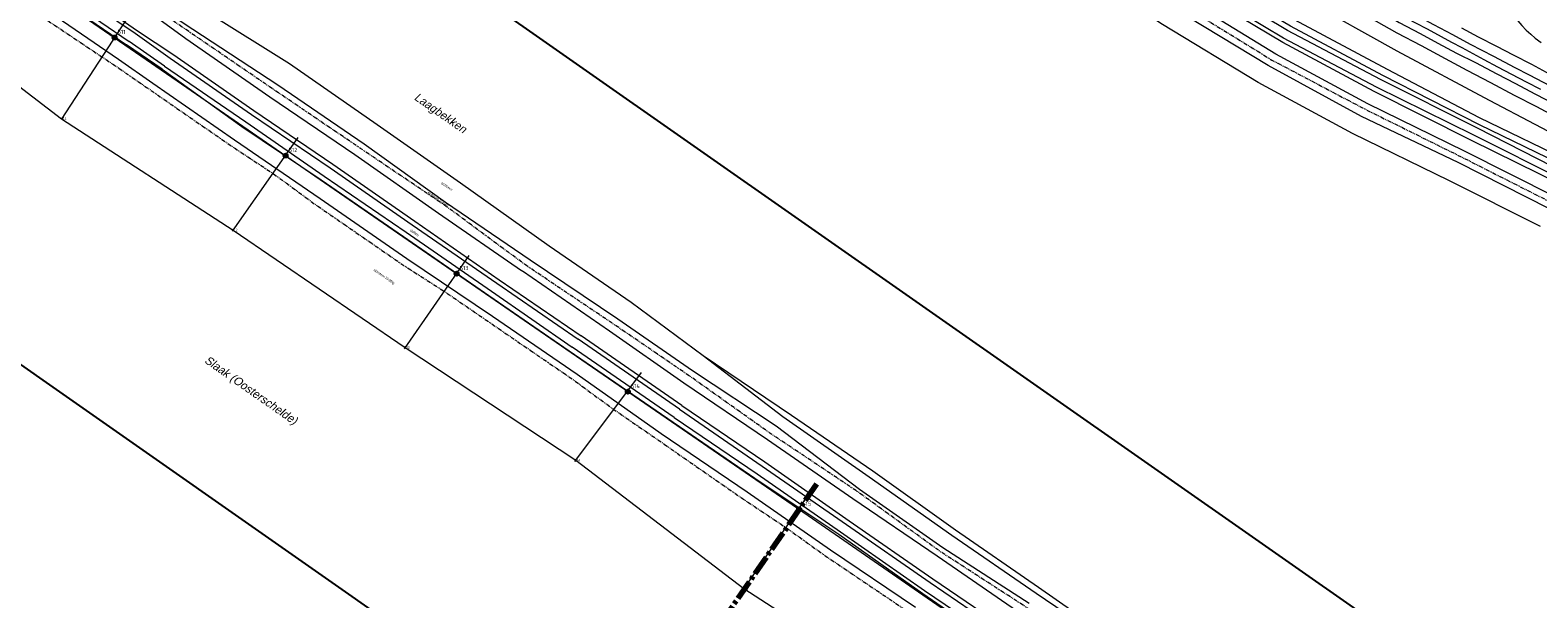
# Model space of a CAD drawing. Header units: metres. Extents: x 69428 to 72581, y 405279 to 408746.
# Tile 15 of 39: x 70063 to 70789, y 407513 to 407786. Entities that reach past the tile are written whole.
import ezdxf
from ezdxf.enums import TextEntityAlignment as Align

# ---------------------------------------------------------------- set-up
doc = ezdxf.new("R2010")
doc.units = ezdxf.units.M
doc.linetypes.add('CENTER2', pattern=[28.575, 19.05, -3.175, 3.175, -3.175])
doc.linetypes.add('PHANTOM2', pattern=[1.25, 0.625, -0.125, 0.125, -0.125, 0.125, -0.125])
doc.layers.add('Bladindeling', color=1, linetype='CONTINUOUS', plot=False)
for name, color, linetype, lineweight in [('BS-BINNENKRUINLIJN-KPN', 253, 'CONTINUOUS', 0), ('BS-BINNENTEENLIJN-KPN', 253, 'CONTINUOUS', 0), ('BS-BREEKLIJN', 253, 'CONTINUOUS', 0), ('BS-Dijkpaal', 2, 'CONTINUOUS', 25), ('BS-Dijkpaal @ 0.5', 2, 'CONTINUOUS', 25), ('BS-Dijkpaal @ 1', 2, 'CONTINUOUS', 25), ('BS-Dijkpaalnr', 6, 'CONTINUOUS', 25), ('BS-DWARSPROFIELLOKATIE_GEMETEN', 1, 'CONTINUOUS', 18), ('BS-HOOGTELIJN', 253, 'CONTINUOUS', 0), ('BS-KANT-KREUKELBERM', 35, 'PHANTOM2', 0), ('BS-KANT-VERHARDING', 253, 'CONTINUOUS', 0), ('BS-KANT-WATER', 253, 'CONTINUOUS', 0), ('BS-KRUINLIJN', 253, 'CONTINUOUS', 0), ('BS-OVERIG-KPN', 253, 'CONTINUOUS', 0), ('BS-Overige namen', 7, 'CONTINUOUS', 25), ('BS-OVERIGE-TEKSTEN', 253, 'CONTINUOUS', 0), ('BS-SCHEIDINGSL-TALUDBEKL-ONZB', 253, 'CONTINUOUS', 0), ('BS-STORTSTEENLIJN', 253, 'CONTINUOUS', 0), ('BS-TUSSENBERM', 253, 'CONTINUOUS', 0), ('Plts-Dwarsprofiel', 5, 'CENTER2', 70), ('THEORETISCHE_NULLIJN', 1, 'CONTINUOUS', 0), ('TL-5.0mm Tekst', 4, 'CONTINUOUS', 50)]:
    doc.layers.add(name, color=color, linetype=linetype, lineweight=lineweight)
doc.styles.add('ISO', font='ISO')
doc.styles.add('StagCAD', font='StagCAD.ttf')

# ---------------------------------------------------------------- blocks, each defined once
blk = doc.blocks.new('132')
at = {"layer": 'BS-Dijkpaal'}
h = blk.add_hatch(color=256, dxfattribs=at)
h.paths.add_polyline_path([(0, 0), (0, 1, 0.414214), (-1, 0)])
h.paths.add_polyline_path([(1, 0), (0, 0), (0, -1, 0.414214)])
for p, q in [((-1, 0), (1, 0)), ((0, -1), (0, 1))]:
    blk.add_line(p, q, dxfattribs=at)
blk.add_circle((0, 0), 1, dxfattribs=at)
blk = doc.blocks.new('*U66')
at = {"layer": 'BS-Dijkpaal @ 0.5', "xscale": 0.5, "yscale": 0.5, "zscale": 0.5}
blk.add_blockref('132', (70103.781, 407782.627), dxfattribs=at)
at = {"layer": 'BS-Dijkpaal @ 1'}
blk.add_blockref('132', (70103.781, 407782.627), dxfattribs=at)
blk = doc.blocks.new('*U67')
at = {"layer": 'BS-Dijkpaal @ 0.5', "xscale": 0.5, "yscale": 0.5, "zscale": 0.5}
blk.add_blockref('132', (70186.083, 407725.829), dxfattribs=at)
at = {"layer": 'BS-Dijkpaal @ 1'}
blk.add_blockref('132', (70186.083, 407725.829), dxfattribs=at)
blk = doc.blocks.new('*U68')
at = {"layer": 'BS-Dijkpaal @ 0.5', "xscale": 0.5, "yscale": 0.5, "zscale": 0.5}
blk.add_blockref('132', (70268.349, 407668.974), dxfattribs=at)
at = {"layer": 'BS-Dijkpaal @ 1'}
blk.add_blockref('132', (70268.349, 407668.974), dxfattribs=at)
blk = doc.blocks.new('*U69')
at = {"layer": 'BS-Dijkpaal @ 0.5', "xscale": 0.5, "yscale": 0.5, "zscale": 0.5}
blk.add_blockref('132', (70350.704, 407612.249), dxfattribs=at)
at = {"layer": 'BS-Dijkpaal @ 1'}
blk.add_blockref('132', (70350.704, 407612.249), dxfattribs=at)
blk = doc.blocks.new('*U70')
at = {"layer": 'BS-Dijkpaal @ 0.5', "xscale": 0.5, "yscale": 0.5, "zscale": 0.5}
blk.add_blockref('132', (70433.124, 407555.621), dxfattribs=at)
at = {"layer": 'BS-Dijkpaal @ 1'}
blk.add_blockref('132', (70433.124, 407555.621), dxfattribs=at)
blk = doc.blocks.new('riviernaam')
at = {"layer": 'TL-5.0mm Tekst', "style": 'StagCAD', "oblique": 10}
blk.add_attdef('NAAM', (0, 0), '', height=4, dxfattribs=at)

msp = doc.modelspace()

# ---------------------------------------------------------------- linework, layer by layer
at = {"layer": 'Bladindeling'}
msp.add_lwpolyline([(70105.836814, 407924.192969), (70879.116344, 407382.736813), (70723.103553, 407159.927457), (69949.824023, 407701.383613)], close=True, dxfattribs=at)
at = {"layer": 'BS-BINNENKRUINLIJN-KPN'}
for points in [[(70730.291, 407849.454), (70735.594, 407846.882), (70738.581, 407845.382), (70741.407, 407843.639), (70744.106, 407841.884), (70746.661, 407839.876), (70748.969, 407837.674), (70751.307, 407834.748), (70753.146, 407831.448), (70757.295, 407824.233), (70762.244, 407816.316), (70766.02, 407810.121), (70769.022, 407805.346), (70771.828, 407800.996), (70775.716, 407795.057), (70777.403, 407792.695), (70778.988, 407790.641), (70780.792, 407788.398), (70782.924, 407786.237), (70785.106, 407784.192), (70787.265, 407782.395), (70790.09, 407780.237)], [(70703.121, 407800.698), (70711.036, 407796.203), (70721.831, 407789.944), (70732.001, 407784.644), (70740.454, 407779.95), (70749.405, 407775.107), (70758.597, 407770.566), (70768.819, 407765.166), (70777.755, 407760.513), (70787.106, 407755.551), (70797.718, 407750.091)]]:
    msp.add_lwpolyline(points, dxfattribs=at)
at = {"layer": 'BS-BINNENTEENLIJN-KPN'}
msp.add_lwpolyline([(70704.689, 407803.998), (70714.852, 407797.976), (70723.266, 407793.155), (70729.735, 407789.695), (70735.329, 407786.741), (70742.067, 407783.152), (70747.003, 407780.461), (70751.967, 407777.833), (70757.316, 407775.028), (70762.629, 407772.112), (70769.205, 407768.599), (70775.873, 407764.929), (70782.888, 407761.319), (70789.827, 407757.806)], dxfattribs=at)
at = {"layer": 'BS-BREEKLIJN'}
msp.add_lwpolyline([(70974.494096, 407227.489669), (70950.754743, 407241.455682), (70928.387537, 407253.399304), (70896.097382, 407274.185565), (70860.255157, 407298.586402), (70819.006565, 407326.661151), (70776.460367, 407355.566445), (70736.326491, 407384.893953), (70697.067418, 407412.411298), (70655.538597, 407440.524716), (70629.228977, 407457.99135), (70589.041315, 407486.697767), (70547.091491, 407515.152141), (70506.635673, 407542.998365), (70466.824609, 407571.066941), (70425.292169, 407600.111067), (70386.938187, 407629.482094)], dxfattribs=at)
at = {"layer": 'BS-DWARSPROFIELLOKATIE_GEMETEN'}
for points in [[(70078.162635, 407743.177526), (70109.63286, 407791.486722)], [(70160.489273, 407689.39013), (70192.055345, 407734.552685)], [(70243.289093, 407632.890764), (70274.417753, 407677.825229)], [(70325.269673, 407578.566624), (70357.323536, 407621.461105)], [(70406.063765, 407516.55857), (70438.931559, 407564.575907)]]:
    msp.add_lwpolyline(points, dxfattribs=at)
at = {"layer": 'BS-HOOGTELIJN'}
msp.add_lwpolyline([(70794.130956, 407700.23506), (70750.189745, 407722.428023), (70703.749653, 407744.668974), (70658.759887, 407769.223868), (70612.566332, 407797.114231), (70570.874287, 407824.844895), (70527.011972, 407857.867277), (70489.915084, 407890.758806), (70454.105364, 407925.611068), (70420.088887, 407963.797548), (70386.57848, 408003.669561), (70352.252715, 408048.764933), (70323.316283, 408090.521788), (70295.412972, 408138.214275), (70272.156198, 408182.059821), (70247.22225, 408234.049842), (70228.996118, 408280.793151), (70214.283213, 408330.57326)], dxfattribs=at)
at = {"layer": 'BS-KANT-KREUKELBERM', "ltscale": 3, "flags": 128}
for points in [[(70158.919, 408521.003), (70171.247235, 408481.262215), (70177.119427, 408461.324607), (70183.916263, 408436.109689), (70191.281982, 408413.566243), (70203.135975, 408379.65464), (70217.063038, 408331.343494), (70233.27454, 408282.360591), (70249.23838, 408234.634639), (70273.859397, 408183.207518), (70296.870454, 408138.826147), (70325.050027, 408091.817092), (70352.252715, 408048.764933), (70387.580972, 408004.680261), (70420.088887, 407963.797548), (70455.653573, 407926.833106), (70491.491493, 407892.289863), (70528.961655, 407860.06746), (70572.824099, 407827.436381), (70614.393117, 407800.233607), (70660.568977, 407771.803961), (70705.444847, 407748.154893), (70751.779707, 407725.178969), (70795.803762, 407702.883592), (70842.729263, 407679.751596), (70886.882707, 407657.587624), (70929.389624, 407636.075063), (70973.192591, 407612.904716), (71035.916465, 407579.557449), (71080.641822, 407557.132706), (71124.391702, 407530.45552), (71139.669516, 407520.627353), (71146.061042, 407512.982255), (71151.039214, 407504.994382), (71144.556191, 407502.15417), (71141.800101, 407480.655428), (71126.430916, 407447.686919), (71123.461104, 407438.55287), (71122.971283, 407432.23668), (71113.884759, 407409.150793), (71088.968418, 407360.19553), (71066.074025, 407317.298185), (71048.313781, 407291.058234), (71022.633052, 407250.294319), (71025.082089, 407246.507048), (71024.364841, 407239.229964), (71014.393459, 407229.793322), (70997.053563, 407224.91458), (70984.239498, 407226.100928), (70974.494096, 407227.489669), (70953.853781, 407231.09008), (70945.394256, 407234.164407), (70934.590252, 407239.822402), (70923.353647, 407246.291254), (70916.61435, 407251.296716), (70892.386393, 407268.852464), (70856.327489, 407292.5645), (70814.697171, 407320.460955), (70772.008202, 407349.437567), (70730.861536, 407378.263417), (70690.724638, 407404.892131), (70649.885997, 407433.129913), (70624.040439, 407450.643148), (70584.04586, 407479.802332), (70542.751737, 407508.29266), (70501.029855, 407535.273217), (70461.121377, 407564.223829), (70419.530357, 407591.959659), (70380.365728, 407619.766582), (70344.185472, 407644.493923), (70301.875907, 407672.896837), (70262.339764, 407702.087603), (70222.115999, 407729.23782), (70180.576468, 407757.414226), (70140.007839, 407785.116654), (70100.712304, 407812.199772), (70057.849847, 407841.127622), (70017.136649, 407870.951545), (69976.107942, 407899.30187), (69934.259511, 407927.830076), (69913.122124, 407942.386291), (69886.511347, 407960.809282), (69874.042819, 407978.0079), (69869.601099, 407999.104917), (69871.070848, 408015.093468), (69891.860952, 408062.14858), (69910.887133, 408097.906973), (69938.85022, 408140.139322), (69965.746621, 408178.702964), (69982.161707, 408202.124154), (69994.616226, 408217.23699), (70014.384083, 408257.335543), (70021.291589, 408273.74489), (70023.951449, 408273.076987), (70027.365491, 408278.318513), (70030.504387, 408272.277775), (70032.297535, 408272.512868)], [(69839.81305, 407955.365455), (69848.883211, 407943.529326), (69871.919327, 407928.321187), (69933.288852, 407886.878334), (69937.622106, 407883.590197), (69978.353242, 407854.372883), (70015.269144, 407830.308739), (70061.687527, 407797.453564), (70097.757306, 407773.256841), (70103.878511, 407769.232813), (70120.00499, 407758.058097), (70159.868979, 407730.505927), (70179.956974, 407717.243172), (70200.480869, 407702.226987), (70242.900206, 407672.958375), (70262.408602, 407660.489925), (70324.66777, 407617.817022), (70343.925094, 407603.663725), (70364.558164, 407589.510429), (70405.879891, 407560.784201), (70426.72798, 407546.888235), (70446.110241, 407532.992269), (70487.147494, 407505.279461), (70509.790363, 407490.328815), (70528.424094, 407476.709762), (70569.3584, 407448.266174), (70591.679128, 407433.509358), (70609.750942, 407420.126032), (70630.750685, 407406.081344), (70673.933981, 407376.480141), (70682.039103, 407370.774789), (70715.567026, 407346.769986), (70756.626534, 407319.528253), (70795.656666, 407292.516021), (70838.961462, 407263.310452), (70872.555579, 407240.068272), (70905.627491, 407217.337016), (70922.861066, 407207.395148), (70937.510111, 407200.712351), (70953.670848, 407194.249748), (70974.473037, 407189.893465), (70979.044194, 407189.318362), (71002.388989, 407189.473561), (71025.206447, 407192.948138), (71047.35823, 407197.558768), (71068.005458, 407207.765446), (71089.05829, 407220.823057), (71107.713458, 407236.066954), (71113.577816, 407243.591701), (71127.044929, 407260.201396), (71138.964151, 407279.432539), (71150.035966, 407300.568547), (71164.801265, 407330.209454), (71172.386206, 407343.578605), (71193.38308, 407384.688926), (71211.604615, 407418.658175), (71216.024832, 407426.994377), (71230.751897, 407448.141291), (71241.171573, 407457.717849), (71251.063367, 407463.139584), (71265.109021, 407464.633104), (71265.552429, 407464.646601), (71278.467273, 407463.916106), (71282.141213, 407462.752275), (71290.873534, 407459.83463), (71291.912346, 407459.076036)]]:
    msp.add_lwpolyline(points, dxfattribs=at)
at = {"layer": 'BS-KANT-VERHARDING'}
for points in [[(71087.292552, 407566.238439), (71042.34873, 407590.165162), (70978.656729, 407623.714338), (70934.775524, 407646.76605), (70892.555935, 407668.342588), (70848.15146, 407690.358111), (70801.272207, 407713.845505), (70757.802312, 407735.686158), (70710.920379, 407758.770861), (70666.136979, 407782.36401), (70620.528495, 407809.808439), (70579.083672, 407838.383396), (70538.239043, 407870.08911), (70501.343102, 407902.170117), (70465.606408, 407936.135145), (70431.967573, 407973.382901), (70398.257077, 408012.733304), (70364.178296, 408057.511431), (70336.347493, 408098.857056), (70308.73226, 408145.311537), (70284.849318, 408188.572357), (70262.33649, 408238.832134), (70243.319685, 408286.183198), (70226.989051, 408335.427904)], [(71089.590572, 407569.76125), (71044.154572, 407593.581949), (70980.311907, 407626.826621), (70936.479689, 407650.055407), (70894.266521, 407671.203597), (70849.718903, 407693.752593), (70802.775613, 407716.940803), (70759.517993, 407739.059312), (70712.894799, 407762.416173), (70668.029375, 407785.945148), (70622.76476, 407813.228186), (70581.373415, 407842.025425), (70540.430076, 407872.901622), (70503.274691, 407903.938327), (70468.018885, 407938.165902), (70433.853404, 407974.73952), (70400.563382, 408014.603603), (70366.948667, 408059.343005), (70339.013762, 408100.449958), (70311.214206, 408146.517543), (70287.914888, 408189.78434), (70264.842088, 408239.630116), (70245.972318, 408287.266996), (70230.953436, 408336.290175)], [(70852.650057, 407706.377669), (70809.280876, 407729.229398), (70765.357452, 407752.406917), (70720.855443, 407776.043997), (70677.112088, 407800.480818), (70634.261084, 407827.298684), (70593.475436, 407855.876464), (70554.150203, 407887.05072), (70516.58306, 407920.42784), (70480.829127, 407955.654835), (70447.122902, 407993.008258), (70416.163898, 408031.360892), (70386.742712, 408071.98789), (70359.351155, 408114.850193), (70334.513627, 408159.012148), (70312.845863, 408202.959651), (70293.035282, 408249.61254), (70275.750659, 408297.212733)], [(69848.829186, 408026.738016), (69845.860856, 408015.532426), (69844.339573, 408001.641845), (69845.738314, 407985.708545), (69848.685153, 407975.164963), (69855.664084, 407961.445973), (69863.734402, 407952.12763), (69882.466842, 407938.125807), (69901.903469, 407925.475695), (69943.531554, 407895.899053), (69987.71396, 407865.385252), (70029.87915, 407836.559561), (70069.888574, 407808.736572), (70110.689518, 407780.665229)], [(69853.2767, 408025.219354), (69850.11936, 408014.779047), (69848.550984, 408001.351916), (69850.09036, 407985.860002), (69852.813975, 407977.303594), (69859.00581, 407963.806821), (69866.323623, 407954.843268), (69884.844435, 407941.190185), (69904.057711, 407928.608875), (69946.186601, 407899.750876), (69990.611679, 407869.100987), (70032.687, 407840.301152), (70072.498919, 407812.686683), (70113.681802, 407784.66344), (70130.526111, 407772.773116)], [(70127.717628, 407768.911617), (70110.689518, 407780.665229)], [(70127.717628, 407768.911617), (70166.877199, 407742.0058), (70204.576949, 407715.970763), (70244.070188, 407688.92539), (70285.15056, 407660.659016), (70323.871415, 407633.682289)], [(70130.526111, 407772.773116), (70169.695104, 407745.589958), (70207.554585, 407719.89782), (70246.919919, 407692.461268), (70287.696401, 407664.405264), (70326.739212, 407637.422723)], [(70375.513615, 407603.741124), (70326.739212, 407637.422723)], [(70372.928101, 407599.862666), (70323.871415, 407633.682289)], [(70372.928101, 407599.862666), (70412.877711, 407572.690599), (70453.017386, 407544.759078), (70493.403089, 407516.494517), (70533.157163, 407489.554212), (70572.975458, 407462.157488), (70612.944885, 407434.156454)], [(70375.513615, 407603.741124), (70415.37106, 407576.408921)], [(70415.37106, 407576.408921), (70455.967359, 407548.286065), (70496.22568, 407520.334151), (70535.678749, 407493.396348), (70575.653564, 407465.865204), (70615.42462, 407437.980272)]]:
    msp.add_lwpolyline(points, dxfattribs=at)
at = {"layer": 'BS-KANT-WATER'}
for points in [[(70789.880052, 407691.72021), (70745.98181, 407713.712739), (70699.386912, 407736.514439), (70653.990182, 407761.037344), (70607.901002, 407788.937402), (70565.711302, 407817.199154), (70522.999479, 407852.041389), (70484.134813, 407885.318552), (70447.855783, 407919.694), (70413.004812, 407958.363577), (70379.209543, 407997.821544), (70344.547973, 408044.19302), (70316.456556, 408086.547033), (70287.374543, 408133.763216), (70263.939886, 408177.943458), (70238.367238, 408230.662856), (70221.282378, 408278.307644), (70204.02207, 408328.143424)], [(70386.926286, 407629.46602), (70352.271351, 407655.125634), (70312.853626, 407682.182475), (70270.196769, 407712.548301), (70230.023229, 407740.56451), (70187.881933, 407769.912025), (70148.62161, 407794.485071), (70107.897506, 407822.522471), (70063.891398, 407851.699845), (70024.709478, 407880.55183)], [(70951.738457, 407244.375284), (70938.601979, 407249.896035), (70929.993484, 407256.166644), (70898.43321, 407277.528892), (70862.176246, 407301.580002), (70821.065593, 407330.614401), (70778.724241, 407358.749967), (70739.196657, 407387.560869), (70698.121012, 407416.536552), (70657.627223, 407443.982608), (70631.953169, 407460.957111), (70590.845622, 407488.309796), (70548.273755, 407518.015969), (70508.413546, 407545.659498), (70468.535425, 407573.953659), (70429.382983, 407600.751953), (70386.938187, 407629.482094)]]:
    msp.add_lwpolyline(points, dxfattribs=at)
at = {"layer": 'BS-KRUINLIJN'}
for points in [[(70805.521269, 407722.154991), (70760.443513, 407744.010818), (70716.153167, 407767.19436), (70671.456277, 407791.070267), (70627.914067, 407817.972772), (70587.06384, 407847.65749), (70546.571404, 407878.625944), (70509.406119, 407912.796838), (70474.131183, 407950.016494), (70440.802877, 407988.061333), (70413.638656, 408022.817291), (70381.024647, 408069.068675), (70354.562302, 408110.456393), (70328.972828, 408156.293257), (70307.89165, 408199.281345), (70286.603322, 408247.93577), (70269.488611, 408295.370635), (70255.458509, 408341.015778)], [(69847.00512, 407975.892021), (69854.245843, 407960.798501), (69862.971055, 407949.961776), (69879.226484, 407937.373057), (69900.495838, 407923.550239), (69942.213638, 407893.961117), (69986.389716, 407863.720734), (70028.758354, 407834.901895), (70068.681385, 407807.003598), (70109.490491, 407779.164565)], [(69905.408816, 407930.55846), (69947.309045, 407901.636678), (69992.431377, 407870.589989), (70033.787184, 407841.843233), (70073.79335, 407814.447913), (70114.757472, 407785.917642), (70131.839068, 407774.643724)], [(70126.569752, 407767.349833), (70109.490491, 407779.164565)], [(70131.839068, 407774.643724), (70170.763119, 407747.500334), (70208.707819, 407721.622748), (70248.234351, 407694.247957), (70288.831805, 407666.087166), (70328.191264, 407639.101754)], [(70126.569752, 407767.349833), (70164.908221, 407739.792237), (70203.125899, 407714.190251), (70242.748904, 407686.95321), (70283.825759, 407658.552363), (70322.45979, 407631.910202)], [(70376.657211, 407605.622626), (70328.191264, 407639.101754)], [(70322.45979, 407631.910202), (70411.857909, 407570.682492), (70452.201445, 407543.678658), (70492.682679, 407515.183919), (70531.98179, 407487.98747), (70571.536527, 407460.021045), (70611.631543, 407432.06296)], [(70376.657211, 407605.622626), (70416.692138, 407578.4376), (70457.17282, 407550.031542), (70497.463469, 407522.157493), (70536.984804, 407495.197686), (70576.894937, 407467.669661), (70616.81817, 407440.035998)]]:
    msp.add_lwpolyline(points, dxfattribs=at)
at = {"layer": 'BS-OVERIG-KPN'}
for points in [[(70705.203, 407807.425), (70718.055, 407799.921), (70729.207, 407793.844), (70738.335, 407788.925), (70747.406, 407784.041), (70755.978, 407779.493), (70767.143, 407773.695), (70777.544, 407768.246), (70784.366, 407764.743), (70794.47, 407759.389)], [(70798.166, 407743.899), (70788.037, 407749.26), (70777.383, 407754.797), (70765.979, 407760.898), (70754.612, 407766.85), (70744.147, 407772.367), (70732.523, 407778.589), (70720.872, 407784.799), (70710.855, 407790.282), (70701.655, 407795.573)], [(70751.848, 407787.33), (70759.85, 407783.014), (70768.679, 407778.429), (70776.593, 407774.377), (70785.495, 407769.752), (70796.153, 407764.098)]]:
    msp.add_lwpolyline(points, dxfattribs=at)
at = {"layer": 'BS-SCHEIDINGSL-TALUDBEKL-ONZB'}
for points in [[(70789.880052, 407691.72021), (70745.98181, 407713.712739), (70699.386912, 407736.514439), (70653.990182, 407761.037344), (70607.901002, 407788.937402), (70565.711302, 407817.199154), (70522.999479, 407852.041389), (70484.134813, 407885.318552), (70447.855783, 407919.694), (70413.004812, 407958.363577), (70379.209543, 407997.821544), (70344.547973, 408044.19302), (70316.456556, 408086.547033), (70287.374543, 408133.763216), (70263.939886, 408177.943458), (70238.367238, 408230.662856), (70221.282378, 408278.307644), (70204.02207, 408328.143424)], [(70386.938187, 407629.482094), (70352.282964, 407655.141921), (70312.865085, 407682.198867), (70270.208289, 407712.564651), (70230.034664, 407740.580918), (70187.89296, 407769.928718), (70148.632591, 407794.501792), (70107.908704, 407822.539044), (70063.90286, 407851.716242), (70024.720919, 407880.568242)], [(70951.738457, 407244.375284), (70938.601979, 407249.896035), (70929.993484, 407256.166644), (70898.43321, 407277.528892), (70862.176246, 407301.580002), (70821.065593, 407330.614401), (70778.724241, 407358.749967), (70739.196657, 407387.560869), (70698.121012, 407416.536552), (70657.627223, 407443.982608), (70631.953169, 407460.957111), (70590.845622, 407488.309796), (70548.273755, 407518.015969), (70508.413546, 407545.659498), (70468.535425, 407573.953659), (70429.382983, 407600.751953), (70386.938187, 407629.482094)]]:
    msp.add_lwpolyline(points, dxfattribs=at)
at = {"layer": 'BS-STORTSTEENLIJN', "flags": 128}
for points in [[(70543.731859, 407510.313706), (70502.336235, 407537.11512), (70462.12224, 407565.074771), (70422.004785, 407595.699899), (70381.828562, 407622.222992), (70345.898157, 407647.082239), (70303.695941, 407675.528536), (70263.003569, 407703.202252), (70223.805498, 407731.305881), (70182.263878, 407759.777261), (70141.423732, 407786.473813), (70101.349715, 407813.09832), (70059.495529, 407843.918888)], [(70491.030774, 407462.582683), (70406.573113, 407517.302689), (70325.630848, 407579.049948), (70243.532665, 407633.242363), (70160.803522, 407689.839736), (70078.262377, 407743.330637), (69998.088488, 407804.980223)]]:
    msp.add_lwpolyline(points, dxfattribs=at)
at = {"layer": 'BS-TUSSENBERM'}
for points in [[(71082.025093, 407559.212321), (71038.222033, 407582.982759), (70974.699291, 407616.102802), (70930.884067, 407639.42987), (70888.603322, 407660.929909), (70844.304947, 407682.968327), (70797.191536, 407705.797585), (70753.296892, 407728.020918), (70706.721502, 407750.799533), (70662.454046, 407774.677056), (70616.23094, 407802.982775), (70574.97271, 407830.779816), (70531.75502, 407863.394817), (70495.018646, 407895.739521), (70458.902851, 407929.67081), (70423.761148, 407966.688485), (70389.719341, 408006.234149), (70355.63659, 408051.713773), (70328.882912, 408094.127128), (70299.241433, 408140.388654), (70277.019461, 408184.886716), (70253.757876, 408235.849471), (70236.289123, 408283.548805), (70218.468404, 408331.763679)], [(71087.294802, 407564.244695), (71041.404435, 407588.482276), (70977.635013, 407621.833419), (70934.000982, 407645.021389), (70891.846296, 407666.73451), (70847.08168, 407688.066381), (70800.183714, 407711.67068), (70756.63818, 407733.072438), (70709.758816, 407756.723084), (70665.790739, 407780.278504), (70619.545467, 407807.943685), (70577.68302, 407836.163834), (70537.315701, 407868.942688), (70499.589819, 407900.527254), (70463.943117, 407934.253778), (70429.57131, 407971.319209), (70396.965628, 408011.864847), (70362.741827, 408056.554398), (70334.450304, 408097.756765), (70306.87187, 408144.332645), (70283.360077, 408187.854025), (70260.096011, 408238.135118), (70241.144621, 408285.401925), (70224.673149, 408334.915633)], [(70804.122024, 407719.393859), (70760.477446, 407740.678532), (70713.994523, 407764.328142), (70669.572861, 407788.144491), (70624.058108, 407815.157472), (70582.08499, 407842.8625), (70542.12499, 407874.800266), (70505.060966, 407905.707592), (70469.346327, 407940.126137), (70436.022923, 407976.190436), (70402.201487, 408016.083437), (70369.263063, 408060.975517), (70342.067343, 408102.309803), (70313.757931, 408148.050933), (70290.476067, 408191.052958), (70267.527263, 408240.848182), (70249.186393, 408288.625029), (70234.26082, 408336.898701)], [(70489.176134, 407508.332267), (70448.223783, 407535.987229), (70408.076935, 407563.936249), (70366.78111, 407591.892618), (70326.261256, 407620.529013), (70285.582925, 407648.359015), (70244.424495, 407676.112607), (70202.610733, 407705.062638), (70161.499682, 407733.325372), (70122.182645, 407760.494195), (70105.693051, 407772.102727), (70063.949241, 407800.537011), (70021.762275, 407829.855192), (69981.146152, 407858.657212), (69939.826564, 407886.621066), (69895.957745, 407916.534487), (69874.943349, 407931.403069), (69856.82432, 407943.874813), (69851.225656, 407949.689066), (69848.322508, 407962.681839), (69847.00512, 407975.892021)], [(70920.760166, 407241.878053), (70889.28553, 407264.531912), (70853.928618, 407288.455301), (70812.202435, 407316.659824), (70770.117715, 407346.177381), (70728.395116, 407374.8395), (70689.182494, 407402.519978), (70648.191576, 407431.058878), (70622.454105, 407448.143782), (70581.53777, 407476.471629), (70540.325789, 407505.046232), (70499.540467, 407533.10173), (70458.924484, 407560.603022), (70417.926692, 407589.097677), (70377.636815, 407616.324297), (70341.800425, 407641.270477), (70299.965283, 407670.213899), (70299.472344, 407670.386894), (70259.644242, 407698.032431), (70219.305024, 407726.165734), (70178.393953, 407753.900675), (70137.988565, 407781.979458), (70125.093082, 407791.440189)]]:
    msp.add_lwpolyline(points, dxfattribs=at)
at = {"layer": 'Plts-Dwarsprofiel', "ltscale": 0.5}
msp.add_line((70441.45048, 407567.703164), (70371.386386, 407465.728148), dxfattribs=at)
at = {"layer": 'THEORETISCHE_NULLIJN'}
msp.add_lwpolyline([(70051.16, 407818.912), (70133.904, 407761.856), (70181.552, 407728.96), (70303.328, 407644.8), (70437.416, 407552.672), (70578, 407455.488)], dxfattribs=at)
msp.add_lwpolyline([(70051.16, 407818.912), (70133.904, 407761.856), (70181.552, 407728.96), (70303.328, 407644.8), (70437.416, 407552.672), (70578, 407455.488)], dxfattribs=at)

# ---------------------------------------------------------------- block references
at = {"layer": 'BS-Dijkpaal'}
for name in ['*U66', '*U67', '*U68', '*U69', '*U70']:
    msp.add_blockref(name, (0, 0), dxfattribs=at)
at = {"layer": 'BS-Overige namen', "rotation": 324.9999999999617}
for p, values in [((70247.561486, 407753.021661), {'NAAM': 'Laagbekken'}), ((70146.685061, 407626.457321), {'NAAM': 'Slaak (Oosterschelde)'})]:
    msp.add_blockref('riviernaam', p, dxfattribs=at).add_auto_attribs(values)

# ---------------------------------------------------------------- texts
at = {"layer": 'BS-Dijkpaalnr', "char_height": 2, "width": 9.44080876, "attachment_point": 7, "style": 'ISO'}
for s, insert in [(' 511{\\Fisocp|c0;\\P\\H0.2x; }', (70103.781, 407782.627)), (' 512{\\Fisocp|c0;\\P\\H0.2x; }', (70186.083, 407725.829)), (' 513{\\Fisocp|c0;\\P\\H0.2x; }', (70268.349, 407668.974)), (' 514{\\Fisocp|c0;\\P\\H0.2x; }', (70350.704, 407612.249)), (' 515{\\Fisocp|c0;\\P\\H0.2x; }', (70433.124, 407555.621))]:
    msp.add_mtext(s, dxfattribs=dict(at, insert=insert))
at = {"layer": 'BS-DWARSPROFIELLOKATIE_GEMETEN', "width": 0.68}
for s, p in [('511', (70078.162635, 407743.177526)), ('512', (70160.489273, 407689.39013)), ('513', (70243.289093, 407632.890764)), ('514', (70325.269673, 407578.566624)), ('515', (70406.063765, 407516.55857))]:
    msp.add_text(s, height=1.25, dxfattribs=at).set_placement(p)
at = {"layer": 'BS-OVERIGE-TEKSTEN', "width": 0.68}
for s, rotation, p in [('stortsteen 10-60kg', 326.126261, (70259.299155, 407704.778643)), ('stortsteen', 325.781008, (70263.656214, 407711.046116)), ('slakken', 325.134982, (70248.138767, 407688.724828)), ('stortsteen 10-60kg', 325.611975, (70233.399687, 407667.523193))]:
    msp.add_text(s, height=1.25, rotation=rotation, dxfattribs=at).set_placement(p, align=Align.MIDDLE)

doc.saveas('drawing.dxf')
